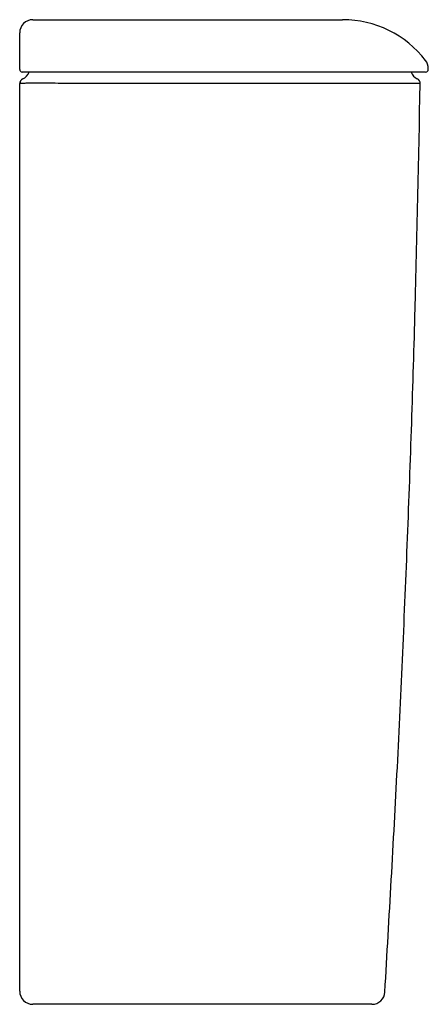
# Model space of a CAD drawing. Header units: millimetres. Extents: x 4056.703 to 4056.859, y 1915.743 to 1916.119.
import ezdxf

# ---------------------------------------------------------------- set-up
doc = ezdxf.new("R2010")
doc.units = ezdxf.units.MM
doc.layers.add('SANINDUSA', color=3, linetype='Continuous')

msp = doc.modelspace()

# ---------------------------------------------------------------- linework, layer by layer
at = {"layer": 'SANINDUSA'}
for p, q in [((4056.703249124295, 1916.099827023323), (4056.703249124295, 1916.112082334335)), ((4056.704391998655, 1916.096208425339), (4056.704398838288, 1916.096209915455)), ((4056.704398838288, 1916.096209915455), (4056.704430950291, 1916.096216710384)), ((4056.703249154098, 1916.094401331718), (4056.703249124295, 1916.094401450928)), ((4056.703307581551, 1916.09441366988), (4056.703249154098, 1916.094401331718)), ((4056.727677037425, 1916.094401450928), (4056.725510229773, 1916.094418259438)), ((4056.727691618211, 1916.094401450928), (4056.727677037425, 1916.094401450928))]:
    msp.add_line(p, q, dxfattribs=at)
at = {"layer": 'SANINDUSA', "flags": 128}
msp.add_lwpolyline([(4056.85921655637, 1916.099806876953), (4056.859219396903, 1916.099978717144), (4056.859222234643, 1916.100150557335)], dxfattribs=at)
at = {"layer": 'SANINDUSA'}
for centre, radius, start, end in [((4056.708249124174, 1916.113827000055), 0.005, 90, 180), ((4056.826523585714, 1916.078827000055), 0.04000000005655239, 37.69660136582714, 90.00002764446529), ((4056.854222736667, 1916.100222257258), 0.005000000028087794, 359.0738151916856, 37.81551275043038), ((4056.704249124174, 1916.099827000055), 0.0009999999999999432, 180, 270), ((4056.705249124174, 1916.09440142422), 0.00200000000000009, 115.3769335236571, 180), ((4056.705249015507, 1916.094401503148), 0.00199986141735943, 115.3748212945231, 180.004911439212), ((4056.705304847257, 1916.094420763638), 0.001997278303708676, 115.9472778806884, 180.2034985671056), ((4056.7022492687, 1916.100725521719), 0.004999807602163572, 295.4446134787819, 337.3974001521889), ((4056.70224928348, 1916.100715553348), 0.004999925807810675, 295.8705804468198, 337.3892642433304), ((4056.857248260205, 1916.10070852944), 0.005000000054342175, 202.2505192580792, 243.1758771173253), ((4056.85414233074, 1916.094435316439), 0.002000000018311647, 359.073186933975, 64.90356350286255), ((4056.858216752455, 1916.099827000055), 0.001000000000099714, 269.9999405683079, 359.5360029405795), ((4056.708249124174, 1915.747827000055), 0.005000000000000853, 180, 270), ((4056.837674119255, 1915.747827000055), 0.005, 270, 356.4948124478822)]:
    msp.add_arc(centre, radius, start, end, dxfattribs=at)
for points, knots in [([(4056.708249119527, 1916.118827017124), (4056.710310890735, 1916.118827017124), (4056.714434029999, 1916.118827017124), (4056.7206959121, 1916.118827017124), (4056.727723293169, 1916.118827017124), (4056.735577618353, 1916.118827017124), (4056.744157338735, 1916.118827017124), (4056.752780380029, 1916.118827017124), (4056.761330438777, 1916.118827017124), (4056.769704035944, 1916.118827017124), (4056.778050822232, 1916.118827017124), (4056.785992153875, 1916.118827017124), (4056.793419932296, 1916.118827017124), (4056.800058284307, 1916.118827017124), (4056.806038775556, 1916.118827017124), (4056.811259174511, 1916.118827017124), (4056.815678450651, 1916.118827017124), (4056.819040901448, 1916.118827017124), (4056.821428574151, 1916.118827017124), (4056.823070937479, 1916.118827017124), (4056.823613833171, 1916.118827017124), (4056.823884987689, 1916.118827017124)], [0, 0, 0, 0, 0.04398523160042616, 0.08796186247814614, 0.1318293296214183, 0.1873543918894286, 0.2430587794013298, 0.298585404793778, 0.3540974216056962, 0.4097859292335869, 0.4652989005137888, 0.526013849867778, 0.5818641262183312, 0.6378925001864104, 0.6937430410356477, 0.7496088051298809, 0.8056523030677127, 0.8615176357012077, 0.9076443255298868, 0.9538720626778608, 1, 1, 1, 1]), ([(4056.823884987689, 1916.118827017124), (4056.824605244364, 1916.118827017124), (4056.826047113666, 1916.118827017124), (4056.826745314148, 1916.118827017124), (4056.826523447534, 1916.118827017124), (4056.826523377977, 1916.118827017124)], [0, 0, 0, 0, 0.4994514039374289, 0.9998430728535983, 0.9999999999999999, 0.9999999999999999, 0.9999999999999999, 0.9999999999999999]), ([(4056.703249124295, 1916.112082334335), (4056.703249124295, 1916.11258611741), (4056.703249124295, 1916.113604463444), (4056.703249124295, 1916.113752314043), (4056.703249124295, 1916.113827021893)], [0, 0, 0, 0, 0.4947071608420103, 1, 1, 1, 1]), ([(4056.728091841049, 1916.098826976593), (4056.727691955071, 1916.098826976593), (4056.725693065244, 1916.098826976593), (4056.722183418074, 1916.098826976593), (4056.717810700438, 1916.098826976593), (4056.713885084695, 1916.098826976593), (4056.710498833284, 1916.098826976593), (4056.707767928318, 1916.098826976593), (4056.705762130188, 1916.098826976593), (4056.704492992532, 1916.098826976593), (4056.70433041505, 1916.098826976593), (4056.704249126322, 1916.098826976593)], [0, 0, 0, 0, 0.03030185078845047, 0.15146833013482, 0.272634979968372, 0.3938479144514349, 0.5150611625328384, 0.6362960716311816, 0.757531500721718, 0.8787657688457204, 1, 1, 1, 1]), ([(4056.858157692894, 1916.098826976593), (4056.858173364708, 1916.098826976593), (4056.858362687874, 1916.098826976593), (4056.857571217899, 1916.098826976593), (4056.85643233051, 1916.098826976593), (4056.854711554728, 1916.098826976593), (4056.852959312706, 1916.098826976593), (4056.850533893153, 1916.098826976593), (4056.847342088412, 1916.098826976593), (4056.843386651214, 1916.098826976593), (4056.83875681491, 1916.098826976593), (4056.833483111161, 1916.098826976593), (4056.827609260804, 1916.098826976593), (4056.821153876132, 1916.098826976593), (4056.814172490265, 1916.098826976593), (4056.806722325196, 1916.098826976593), (4056.797998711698, 1916.098826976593), (4056.78787525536, 1916.098826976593), (4056.776342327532, 1916.098826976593), (4056.765435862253, 1916.098826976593), (4056.755364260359, 1916.098826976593), (4056.746235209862, 1916.098826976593), (4056.737103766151, 1916.098826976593), (4056.731092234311, 1916.098826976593), (4056.728091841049, 1916.098826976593)], [0, 0, 0, 0, 0.01077803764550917, 0.1302039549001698, 0.249534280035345, 0.2871279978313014, 0.3248354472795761, 0.3625050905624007, 0.4000470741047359, 0.4375795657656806, 0.4752458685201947, 0.512912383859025, 0.5504451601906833, 0.5879308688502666, 0.6255501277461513, 0.6631692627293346, 0.700654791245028, 0.7504836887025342, 0.8004698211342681, 0.850297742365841, 0.8876567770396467, 0.925149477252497, 0.9626416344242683, 0.9999999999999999, 0.9999999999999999, 0.9999999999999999, 0.9999999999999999]), ([(4056.703249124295, 1915.747826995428), (4056.703249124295, 1915.759371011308), (4056.703249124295, 1915.794302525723), (4056.703249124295, 1915.852649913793), (4056.703249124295, 1915.920210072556), (4056.703249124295, 1915.985128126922), (4056.703249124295, 1916.042303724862), (4056.703249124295, 1916.078733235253), (4056.703249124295, 1916.094401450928)], [0, 0, 0, 0, 0.1000338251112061, 0.3026964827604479, 0.5053590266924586, 0.6849227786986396, 0.8644862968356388, 1, 1, 1, 1]), ([(4056.725510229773, 1916.094418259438), (4056.724393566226, 1916.094434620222), (4056.722144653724, 1916.094467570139), (4056.718511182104, 1916.094510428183), (4056.714680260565, 1916.094544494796), (4056.710974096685, 1916.094560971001), (4056.707863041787, 1916.094555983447), (4056.7055147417, 1916.094529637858), (4056.703876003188, 1916.094483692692), (4056.703498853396, 1916.094437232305), (4056.703307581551, 1916.09441366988)], [0, 0, 0, 0, 0.09350998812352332, 0.188325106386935, 0.3215482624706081, 0.4586429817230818, 0.5920385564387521, 0.7293137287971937, 0.8627212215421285, 1, 1, 1, 1]), ([(4056.856128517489, 1916.094401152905), (4056.856129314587, 1916.094401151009), (4056.856131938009, 1916.09440114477), (4056.855883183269, 1916.094401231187), (4056.855577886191, 1916.094401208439), (4056.855245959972, 1916.094401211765), (4056.854599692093, 1916.094401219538), (4056.853420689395, 1916.09440118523), (4056.851489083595, 1916.094401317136), (4056.848354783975, 1916.094401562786), (4056.843859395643, 1916.094401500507), (4056.838165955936, 1916.094401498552), (4056.831294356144, 1916.094401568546), (4056.823376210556, 1916.094401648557), (4056.814503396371, 1916.094401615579), (4056.804757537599, 1916.094401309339), (4056.794291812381, 1916.094401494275), (4056.783234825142, 1916.094401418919), (4056.771709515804, 1916.09440153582), (4056.759879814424, 1916.094401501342), (4056.74893988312, 1916.094401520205), (4056.739066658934, 1916.09440148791), (4056.732335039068, 1916.09440156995), (4056.728567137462, 1916.09440147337), (4056.727691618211, 1916.094401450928)], [0, 0, 0, 0, 0.02544438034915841, 0.08374292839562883, 0.130716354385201, 0.1777741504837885, 0.224776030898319, 0.2716567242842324, 0.3184813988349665, 0.3681797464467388, 0.4180373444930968, 0.4677366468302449, 0.5174302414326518, 0.5672820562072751, 0.616975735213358, 0.6667098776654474, 0.7166023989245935, 0.7663359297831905, 0.8160674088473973, 0.8659586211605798, 0.9156889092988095, 0.9523030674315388, 0.9889170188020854, 0.9999999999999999, 0.9999999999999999, 0.9999999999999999, 0.9999999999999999]), ([(4056.842653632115, 1915.747524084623), (4056.844304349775, 1915.776109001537), (4056.847641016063, 1915.833888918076), (4056.851433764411, 1915.920918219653), (4056.854405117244, 1916.007959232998), (4056.855559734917, 1916.065794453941), (4056.856130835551, 1916.0944010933)], [0, 0, 0, 0, 0.247423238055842, 0.5001271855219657, 0.7527513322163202, 1, 1, 1, 1]), ([(4056.726188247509, 1915.742827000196), (4056.725120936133, 1915.742827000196), (4056.72298630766, 1915.742827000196), (4056.719754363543, 1915.742827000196), (4056.716583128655, 1915.742827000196), (4056.713655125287, 1915.742827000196), (4056.711292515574, 1915.742827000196), (4056.709557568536, 1915.742827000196), (4056.708459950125, 1915.742827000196), (4056.708319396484, 1915.742827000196), (4056.708249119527, 1915.742827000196)], [0, 0, 0, 0, 0.1050882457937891, 0.2101770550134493, 0.341717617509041, 0.4732601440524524, 0.6049476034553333, 0.7366363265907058, 0.868317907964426, 1, 1, 1, 1]), ([(4056.835028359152, 1915.742827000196), (4056.834759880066, 1915.742827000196), (4056.834138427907, 1915.742827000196), (4056.832088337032, 1915.742827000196), (4056.828902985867, 1915.742827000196), (4056.824718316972, 1915.742827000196), (4056.819575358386, 1915.742827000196), (4056.813567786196, 1915.742827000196), (4056.806768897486, 1915.742827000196), (4056.799238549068, 1915.742827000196), (4056.791097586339, 1915.742827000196), (4056.782448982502, 1915.742827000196), (4056.773389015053, 1915.742827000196), (4056.764048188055, 1915.742827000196), (4056.754531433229, 1915.742827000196), (4056.74496480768, 1915.742827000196), (4056.735443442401, 1915.742827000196), (4056.729270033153, 1915.742827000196), (4056.726188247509, 1915.742827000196)], [0, 0, 0, 0, 0.04825248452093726, 0.1116906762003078, 0.1753312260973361, 0.2387695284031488, 0.3021788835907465, 0.3657904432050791, 0.4292002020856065, 0.492622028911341, 0.5562459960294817, 0.6196674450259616, 0.6829871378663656, 0.7465078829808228, 0.8098271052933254, 0.8731507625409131, 0.9366764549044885, 1, 1, 1, 1]), ([(4056.837669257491, 1915.742827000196), (4056.837561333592, 1915.742827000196), (4056.837344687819, 1915.742827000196), (4056.835802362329, 1915.742827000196), (4056.835028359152, 1915.742827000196)], [0, 0, 0, 0, 0.4981583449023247, 1, 1, 1, 1])]:
    msp.add_open_spline(points, degree=3, knots=knots, dxfattribs=at)

doc.saveas('drawing.dxf')
